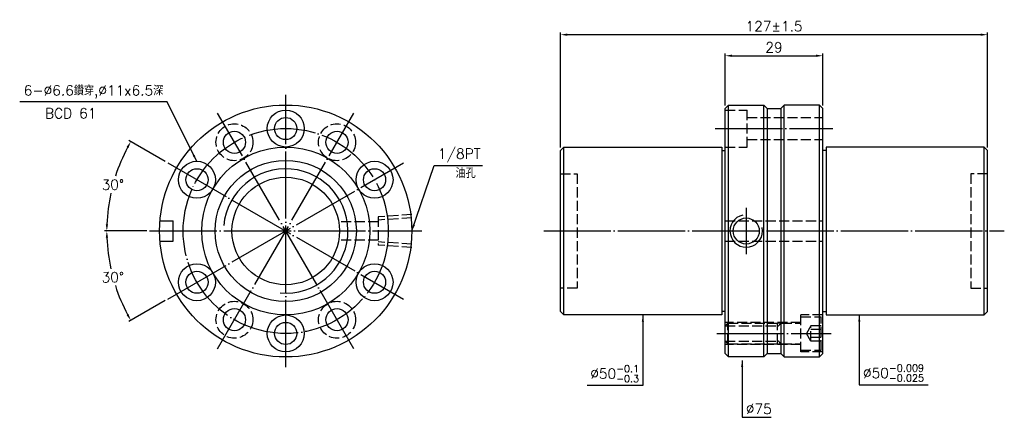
# Model space of a CAD drawing. Header units: millimetres. Extents: x 1872 to 2165, y -307 to -189.
import ezdxf

# ---------------------------------------------------------------- set-up
doc = ezdxf.new("R2010")
doc.units = ezdxf.units.MM
doc.linetypes.add('CENTER', pattern=[22, 20, -1, 0, -1])
doc.linetypes.add('DASHED', pattern=[4, 3, -1])
for name, color, linetype in [('DDVIEW', 7, 'Continuous'), ('NT', 7, 'Continuous'), ('NT-DIM', 2, 'Continuous')]:
    doc.layers.add(name, color=color, linetype=linetype)
doc.styles.get("Standard").update_dxf_attribs({"font": 'simplex.shx', "bigfont": 'chineset.shx'})
doc.dimstyles.new('ISO-25', dxfattribs={"dimtxt": 3, "dimasz": 2, "dimexe": 0.646, "dimexo": 0.862, "dimgap": 1, "dimtad": 1, "dimdec": 3, "dimdsep": 46, "dimtxsty": 'Standard', "dimcen": 1.5, "dimclrd": 256, "dimclre": 256, "dimclrt": 256, "dimazin": 2, "dimtfac": 1, "dimtdec": 3, "dimtmove": 0, "dimatfit": 3, "dimfxl": 0, "dimtolj": 1, "dimlwd": -1, "dimlwe": -1, "dimarcsym": 0})

# ---------------------------------------------------------------- blocks, each defined once
blk = doc.blocks.new('*D0')
at = {"layer": 'Defpoints', "color": 0}
for p in [(1986.32, -231.43), (1910.75, -251.68), (1991.75, -251.68), (1898.84, -260.92), (1916.18, -271.93)]:
    blk.add_point(p, dxfattribs=at)
at = {"layer": 'NT-DIM'}
for p, q in [((1909.89, -251.68), (1897.38, -251.68)), ((1915.43, -272.36), (1904.6, -278.62))]:
    blk.add_line(p, q, dxfattribs=at)
for start, end in [(182.1532, 192.2418), (197.7918, 207.8468)]:
    blk.add_arc((1951.25, -251.68), 53.22, start, end, dxfattribs=at)
for points in [[(1897.73, -253.69), (1898.4, -253.67), (1898.03, -251.68)], [(1904.48, -276.38), (1903.9, -276.7), (1905.16, -278.29)]]:
    blk.add_solid(points, dxfattribs=at)
at = {"layer": 'NT-DIM', "insert": (1899.84, -265.46), "char_height": 3, "attachment_point": 5, "rotation": 1}
blk.add_mtext('\\A1;30°', dxfattribs=at)
blk = doc.blocks.new('*D1')
at = {"layer": 'Defpoints', "color": 0}
for p in [(1901.24, -233.48), (1916.18, -231.43), (1910.75, -251.68), (1991.75, -251.68), (1986.32, -271.93)]:
    blk.add_point(p, dxfattribs=at)
at = {"layer": 'NT-DIM'}
for p, q in [((1915.43, -231), (1904.6, -224.75)), ((1909.89, -251.68), (1897.38, -251.68))]:
    blk.add_line(p, q, dxfattribs=at)
for start, end in [(152.1532, 162.1792), (167.7815, 177.8468)]:
    blk.add_arc((1951.25, -251.68), 53.22, start, end, dxfattribs=at)
for points in [[(1903.9, -226.66), (1904.48, -226.98), (1905.16, -225.07)], [(1898.4, -249.69), (1897.73, -249.68), (1898.03, -251.68)]]:
    blk.add_solid(points, dxfattribs=at)
at = {"layer": 'NT-DIM', "insert": (1899.84, -237.91), "char_height": 3, "attachment_point": 5, "rotation": 1}
blk.add_mtext('\\A1;30°', dxfattribs=at)
blk = doc.blocks.new('*D2')
at = {"layer": 'Defpoints', "color": 0}
for p in [(2110.97, -199.52), (2081.97, -215.18), (2110.97, -215.18)]:
    blk.add_point(p, dxfattribs=at)
at = {"layer": 'NT-DIM'}
for p, q in [((2081.97, -214.32), (2081.97, -198.87)), ((2110.97, -214.32), (2110.97, -198.87)), ((2083.97, -199.52), (2108.97, -199.52))]:
    blk.add_line(p, q, dxfattribs=at)
for points in [[(2083.97, -199.18), (2083.97, -199.85), (2081.97, -199.52)], [(2108.97, -199.18), (2108.97, -199.85), (2110.97, -199.52)]]:
    blk.add_solid(points, dxfattribs=at)
at = {"layer": 'NT-DIM', "insert": (2096.47, -197.02), "char_height": 3, "attachment_point": 5}
blk.add_mtext('\\A1;29', dxfattribs=at)
blk = doc.blocks.new('*D3')
at = {"layer": 'Defpoints', "color": 0}
for p in [(2032.97, -193.25), (2032.97, -227.68), (2159.97, -227.68)]:
    blk.add_point(p, dxfattribs=at)
at = {"layer": 'NT-DIM'}
for p, q in [((2032.97, -226.82), (2032.97, -192.6)), ((2157.97, -193.25), (2034.97, -193.25)), ((2159.97, -226.82), (2159.97, -192.6))]:
    blk.add_line(p, q, dxfattribs=at)
for points in [[(2034.97, -192.92), (2034.97, -193.58), (2032.97, -193.25)], [(2157.97, -192.92), (2157.97, -193.58), (2159.97, -193.25)]]:
    blk.add_solid(points, dxfattribs=at)
at = {"layer": 'NT-DIM', "insert": (2096.47, -190.75), "char_height": 3, "attachment_point": 5}
blk.add_mtext('\\A1;127%%P1.5', dxfattribs=at)

msp = doc.modelspace()

# ---------------------------------------------------------------- linework, layer by layer
at = {"layer": 'DDVIEW', "color": 3, "linetype": 'CENTER'}
for p, q in [((1951.2491, -292.1815), (1951.2491, -211.1815)), ((1971.4991, -286.7556), (1930.9991, -216.6075)), ((1930.9991, -286.7556), (1971.4991, -216.6075)), ((1916.1751, -271.9315), (1986.3232, -231.4315)), ((1916.1751, -231.4315), (1986.3232, -271.9315)), ((1910.7491, -251.6815), (1991.7491, -251.6815))]:
    msp.add_line(p, q, dxfattribs=at)
at = {"layer": 'DDVIEW'}
for p, q in [((1913.8693, -248.6815), (1917.7491, -248.6815)), ((1917.7491, -254.6815), (1917.7491, -248.6815)), ((1913.8693, -254.6815), (1917.7491, -254.6815))]:
    msp.add_line(p, q, dxfattribs=at)
at = {"layer": 'DDVIEW', "color": 1, "linetype": 'DASHED'}
for p, q in [((1988.7491, -246.8175), (1978.7491, -247.4425)), ((1978.7491, -247.4425), (1978.7491, -255.9205)), ((1988.7491, -247.7903), (1978.7491, -248.4153)), ((1978.7491, -248.9315), (1967.011, -248.9315)), ((1978.7491, -254.4315), (1967.011, -254.4315)), ((1988.7491, -255.5727), (1978.7491, -254.9477)), ((1988.7491, -256.5455), (1978.7491, -255.9205))]:
    msp.add_line(p, q, dxfattribs=at)
at = {"layer": 'DDVIEW', "color": 3, "linetype": 'CENTER'}
msp.add_circle((1951.2491, -251.6815), 30.5, dxfattribs=at)
at = {"layer": 'DDVIEW', "color": 1, "linetype": 'DASHED'}
for centre in [(1935.9991, -225.2678), (1966.4991, -225.2678), (1935.9991, -278.0953), (1966.4991, -278.0953)]:
    msp.add_circle(centre, 5.5, dxfattribs=at)
at = {"layer": 'DDVIEW'}
for radius in [21, 16]:
    msp.add_circle((1951.2491, -251.6815), radius, dxfattribs=at)
at = {"layer": 'DDVIEW', "color": 5}
msp.add_arc((1951.2491, -251.6815), 18.5, 265, 175, dxfattribs=at)
at = {"layer": 'NT'}
for p, q in [((2081.9685, -215.1815), (2082.9685, -214.1815)), ((2081.9685, -288.1815), (2081.9685, -215.1815)), ((2082.9685, -214.1815), (2093.4685, -214.1815)), ((2082.9685, -289.1815), (2082.9685, -214.1815)), ((2093.4685, -214.1815), (2094.4685, -215.1815)), ((2093.4685, -289.1815), (2093.4685, -214.1815)), ((2094.4685, -215.1815), (2094.4685, -288.1815)), ((2094.4685, -215.1815), (2098.4685, -215.1815)), ((2099.4685, -214.1815), (2098.4685, -215.1815)), ((2098.4685, -215.1815), (2098.4685, -288.1815)), ((2109.9685, -214.1815), (2099.4685, -214.1815)), ((2099.4685, -289.1815), (2099.4685, -214.1815)), ((2110.9685, -215.1815), (2109.9685, -214.1815)), ((2109.9685, -289.1815), (2109.9685, -214.1815)), ((2110.9685, -288.1815), (2110.9685, -215.1815)), ((2032.9685, -227.6815), (2033.9685, -226.6815)), ((2032.9685, -275.6815), (2032.9685, -227.6815)), ((2033.9685, -226.6815), (2080.9685, -226.6815)), ((2033.9685, -276.6815), (2033.9685, -226.6815)), ((2080.9685, -226.6815), (2080.9685, -276.6815)), ((2080.9685, -227.6815), (2081.9685, -227.6815)), ((2111.9685, -227.6815), (2110.9685, -227.6815)), ((2158.9685, -226.6815), (2111.9685, -226.6815)), ((2111.9685, -226.6815), (2111.9685, -276.6815)), ((2159.9685, -227.6815), (2158.9685, -226.6815)), ((2158.9685, -276.6815), (2158.9685, -226.6815)), ((2159.9685, -275.6815), (2159.9685, -227.6815)), ((2033.9685, -276.6815), (2032.9685, -275.6815)), ((2080.9685, -276.6815), (2033.9685, -276.6815)), ((2081.9685, -275.6815), (2080.9685, -275.6815)), ((2110.9685, -275.6815), (2111.9685, -275.6815)), ((2111.9685, -276.6815), (2158.9685, -276.6815)), ((2158.9685, -276.6815), (2159.9685, -275.6815)), ((2082.9685, -289.1815), (2081.9685, -288.1815)), ((2093.4685, -289.1815), (2082.9685, -289.1815)), ((2094.4685, -288.1815), (2093.4685, -289.1815)), ((2094.4685, -288.1815), (2098.4685, -288.1815)), ((2098.4685, -288.1815), (2099.4685, -289.1815)), ((2099.4685, -289.1815), (2109.9685, -289.1815)), ((2109.9685, -289.1815), (2110.9685, -288.1815))]:
    msp.add_line(p, q, dxfattribs=at)
at = {"layer": 'NT', "color": 1, "linetype": 'DASHED'}
for p, q in [((2081.9685, -215.6815), (2088.4685, -215.6815)), ((2088.4685, -226.6815), (2088.4685, -215.6815)), ((2088.4685, -217.8815), (2110.9685, -217.8815)), ((2088.4685, -224.4815), (2110.9685, -224.4815)), ((2081.9685, -226.6815), (2088.4685, -226.6815)), ((2032.9685, -234.6815), (2037.9685, -234.6815)), ((2037.9685, -234.6815), (2037.9685, -268.6815)), ((2159.9685, -234.6815), (2154.9685, -234.6815)), ((2154.9685, -234.6815), (2154.9685, -268.6815)), ((2081.9685, -248.6815), (2110.9685, -248.6815)), ((2081.9685, -254.6815), (2110.9685, -254.6815)), ((2037.9685, -268.6815), (2032.9685, -268.6815)), ((2154.9685, -268.6815), (2159.9685, -268.6815)), ((2110.9685, -276.6815), (2104.4685, -276.6815)), ((2104.4685, -287.6815), (2104.4685, -276.6815)), ((2104.4685, -277.1815), (2110.4685, -277.1815)), ((2110.4685, -287.1815), (2110.4685, -277.1815)), ((2104.4685, -278.8815), (2081.9685, -278.8815)), ((2082.7685, -279.1315), (2081.9685, -279.9315)), ((2081.9685, -279.9315), (2097.4685, -279.9315)), ((2082.7685, -285.2315), (2082.7685, -279.1315)), ((2082.7685, -279.1315), (2104.4685, -279.1315)), ((2097.4685, -285.2315), (2097.4685, -279.1315)), ((2107.4685, -279.8721), (2106.1352, -282.1815)), ((2110.4685, -279.8721), (2107.4685, -279.8721)), ((2107.4685, -284.4909), (2107.4685, -279.8721)), ((2110.4685, -281.0268), (2107.4685, -281.0268)), ((2107.4685, -284.4909), (2106.1352, -282.1815)), ((2110.4685, -283.3362), (2107.4685, -283.3362)), ((2082.7685, -285.2315), (2081.9685, -284.4315)), ((2081.9685, -284.4315), (2097.4685, -284.4315)), ((2104.4685, -285.4815), (2081.9685, -285.4815)), ((2082.7685, -285.2315), (2104.4685, -285.2315)), ((2110.4685, -284.4909), (2107.4685, -284.4909)), ((2104.4685, -287.1815), (2110.4685, -287.1815)), ((2110.9685, -287.6815), (2104.4685, -287.6815))]:
    msp.add_line(p, q, dxfattribs=at)
at = {"layer": 'NT', "color": 3, "linetype": 'CENTER'}
for p, q in [((2078.9685, -221.1815), (2113.9685, -221.1815)), ((2088.2185, -244.8066), (2088.2185, -258.5565)), ((2027.9685, -251.6815), (2164.9685, -251.6815)), ((2079.4685, -282.1815), (2113.4685, -282.1815))]:
    msp.add_line(p, q, dxfattribs=at)
at = {"layer": 'NT'}
for centre, radius in [((1951.2491, -251.6815), 37.5), ((1951.2491, -221.1815), 5.5), ((1951.2491, -221.1815), 3.3), ((1935.9991, -225.2678), 3.3), ((1966.4991, -225.2678), 3.3), ((1951.2491, -251.6815), 25), ((1924.8354, -236.4315), 5.5), ((1977.6629, -236.4315), 5.5), ((1924.8354, -236.4315), 3.3), ((1977.6629, -236.4315), 3.3), ((1924.8354, -266.9315), 5.5), ((1977.6629, -266.9315), 5.5), ((1924.8354, -266.9315), 3.3), ((1977.6629, -266.9315), 3.3), ((1935.9991, -278.0953), 3.3), ((1966.4991, -278.0953), 3.3), ((1951.2491, -282.1815), 5.5), ((1951.2491, -282.1815), 3.3)]:
    msp.add_circle(centre, radius, dxfattribs=at)
at = {"layer": 'NT', "linetype": 'ByBlock'}
msp.add_circle((2088.2185, -251.6815), 3.8749, dxfattribs=at)
at = {"layer": 'NT', "color": 5, "linetype": 'ByBlock'}
msp.add_arc((2088.2185, -251.6815), 4.8386, 101.927372, 11.927372, dxfattribs=at)
at = {"layer": 'NT', "color": 1, "linetype": 'DASHED'}
for centre, start, end in [((2097.4685, -279.1315), 270, 0), ((2097.4685, -285.2315), 0, 90)]:
    msp.add_arc(centre, 0.8, start, end, dxfattribs=at)

# ---------------------------------------------------------------- texts
at = {"layer": 'NT-DIM', "char_height": 3}
for s, insert, attachment_point in [('6-%%C6.6鑽穿,%%C11x6.5深', (1914.836, -212.2485), 9), ('BCD 61', (1879.6358, -218.1531), 7), ('\\A1;1/8PT', (1996.4957, -231.1608), 7), ('油孔', (2001.7431, -235.9053), 7), ('\\A1;%%C50{\\H0.7x;\\S-0.1^ -0.3;}', (2056.3685, -296.6458), 9), ('\\A1;%%C50{\\H0.7x;\\S-0.009^ -0.025;}', (2122.9312, -296.4927), 7), ('\\A1;%%C75', (2088.0979, -306.141), 7)]:
    msp.add_mtext(s, dxfattribs=dict(at, insert=insert, attachment_point=attachment_point))

# ---------------------------------------------------------------- dimensions: what is measured, and where the dimension line sits
at = {"layer": 'NT-DIM'}
dim = msp.add_linear_dim(base=(2032.9685, -193.25), p1=(2159.9685, -227.6815), p2=(2032.9685, -227.6815), text='<>%%P1.5', dimstyle='ISO-25', dxfattribs=at)
dim.commit()
dim.dimension.update_dxf_attribs({"geometry": '*D3', "text_midpoint": (2096.4685, -190.75)})
dim = msp.add_linear_dim(base=(2110.9685, -199.5175), p1=(2081.9685, -215.1815), p2=(2110.9685, -215.1815), dimstyle='ISO-25', dxfattribs=at)
dim.commit()
dim.dimension.update_dxf_attribs({"geometry": '*D2', "text_midpoint": (2096.4685, -197.0175)})
for base, line2, picture, middle in [((1901.2365, -233.4784), ((1916.1751, -231.4315), (1986.3232, -271.9315)), '*D1', (1899.8403, -237.9066)), ((1898.8354, -260.9235), ((1916.1751, -271.9315), (1986.3232, -231.4315)), '*D0', (1899.8403, -265.4565))]:
    dim = msp.add_angular_dim_2l(base=base, line1=((1910.7491, -251.6815), (1991.7491, -251.6815)), line2=line2, dimstyle='ISO-25', dxfattribs=at)
    dim.commit()
    dim.dimension.update_dxf_attribs({"geometry": picture, "text_midpoint": middle, "text_rotation": 1})

# ---------------------------------------------------------------- leaders
at = {"layer": 'NT-DIM', "annotation_type": 0, "has_hookline": 1}
for points, hookline_direction, text_width in [([(1924.7783, -230.9578), (1915.9357, -213.2414), (1915.836, -213.2485)], 1, 42.7143), ([(1988.7491, -251.6815), (1995.3958, -232.1552), (1995.4957, -232.1608)], 0, 13.2857), ([(2057.4685, -276.6815), (2057.4685, -297.6458), (2057.3685, -297.6458)], 1, 15.4286), ([(2121.8312, -276.6815), (2121.8312, -297.4927), (2121.9312, -297.4927)], 0, 19.4286), ([(2086.9979, -290.1815), (2086.9979, -307.141), (2087.0979, -307.141)], 0, 7.5714)]:
    msp.add_leader(points, dimstyle='ISO-25', dxfattribs=dict(at, hookline_direction=hookline_direction, text_width=text_width))

doc.saveas('drawing.dxf')
